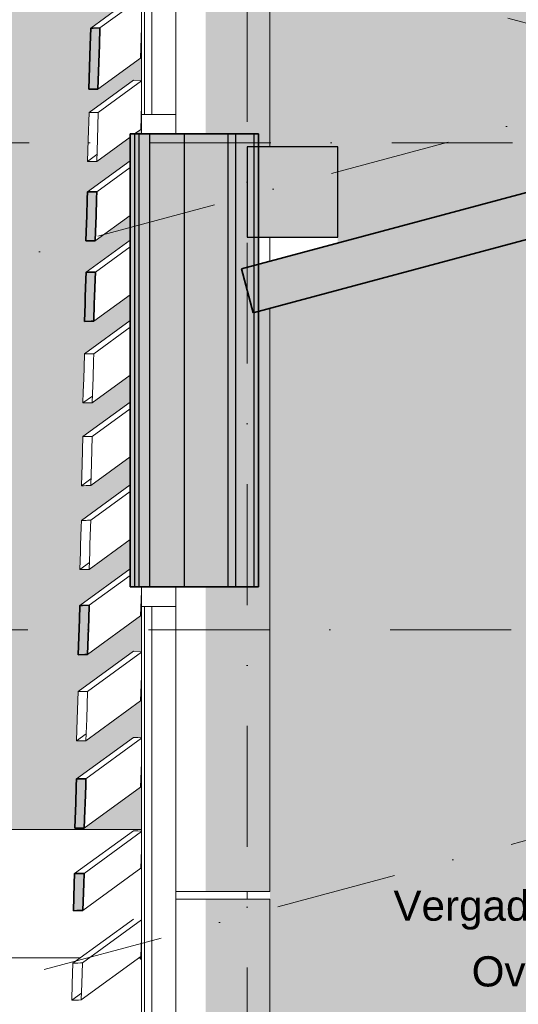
# Model space of a CAD drawing. Header units: millimetres. Extents: x -2530 to 151695, y -8763 to 71774.
# Tile 52 of 217: x 31538 to 33189, y 25847 to 29108. Entities that reach past the tile are written whole.
import ezdxf

# ---------------------------------------------------------------- set-up
doc = ezdxf.new("R2010")
doc.units = ezdxf.units.MM
doc.linetypes.add('RR_Level', pattern=[800, 400, -200, 0, -200])
for name, color, linetype, lineweight in [('A-AREA-____-IDEN', 2, 'Continuous', 13), ('A-AREA-____-PATT', 32, 'Continuous', 9), ('A-FLOR-____-OTLN', 192, 'Continuous', 18), ('A-GLAZ-CURT-MCUT', 52, 'Continuous', 13), ('A-GLAZ-CURT-OTLN', 52, 'Continuous', 13), ('A-GLAZ-CWMG-MCUT', 51, 'Continuous', 13), ('A-GLAZ-CWMG-OTLN', 51, 'Continuous', 13), ('A-ROOF-____-PATT', 132, 'Continuous', 18), ('A-WALL-____-MCUT', 113, 'Continuous', 35), ('A-WALL-____-OTLN', 113, 'Continuous', 18), ('A-WALL-____-PATT', 111, 'Continuous', 35), ('S-COLS-____-MCUT', 52, 'Continuous', 25), ('S-COLS-____-OTLN', 52, 'Continuous', 18), ('S-GRID-____-OTLN', 1, 'Continuous', 9)]:
    doc.layers.add(name, color=color, linetype=linetype, lineweight=lineweight)
doc.styles.add('Arial_1', font='arial.ttf', dxfattribs={"height": 100})
doc.styles.add('Arial_B_1', font='txt', dxfattribs={"height": 100})

# ---------------------------------------------------------------- blocks, each defined once
blk = doc.blocks.new('System Panel - HR__-556139-plot_V1 Copy 1')
at = {"layer": 'A-GLAZ-CURT-MCUT', "color": 250, "lineweight": 9}
for p, q in [((685, -22.5), (-685, -22.5)), ((-685, -22.5), (-685, -47.5)), ((685, -47.5), (685, -22.5)), ((-685, -47.5), (685, -47.5))]:
    blk.add_line(p, q, dxfattribs=at)
blk = doc.blocks.new('Rectangular Mullion - 65 x 114mm-464261-plot_V1 Copy 1')
at = {"layer": 'A-GLAZ-CWMG-OTLN', "color": 250, "lineweight": 9}
for p, q in [((31941.5, 25794.1), (31941.5, 27164.1)), ((32055.5, 25794.1), (32055.5, 27164.1))]:
    blk.add_line(p, q, dxfattribs=at)
blk = doc.blocks.new('Rectangular Mullion - 65 x 114mm-464271-plot_V1 Copy 1')
at = {"layer": 'A-GLAZ-CWMG-MCUT', "color": 250, "lineweight": 9}
for p, q in [((0, 57), (-65, 57)), ((-65, 57), (-65, -57)), ((0, -57), (0, 57)), ((-65, -57), (0, -57))]:
    blk.add_line(p, q, dxfattribs=at)
blk = doc.blocks.new('Rectangular Mullion - 65 x 114mm-464267-plot_V1 Copy 1')
at = {"layer": 'A-GLAZ-CWMG-MCUT', "color": 250, "lineweight": 9}
for p, q in [((-65, 57), (0, 57)), ((-65, -57), (-65, 57)), ((0, 57), (0, -57)), ((0, -57), (-65, -57))]:
    blk.add_line(p, q, dxfattribs=at)
blk = doc.blocks.new('027_Gilde - ATC_FacadeModel_rvt-1-plot_V1 Copy 1')
at = {"layer": 'A-ROOF-____-PATT', "lineweight": 9}
h = blk.add_hatch(dxfattribs=at)
h.set_pattern_fill('FP_1', color=8, style=0, pattern_type=2)
h.set_pattern_definition([(0, (0, 0), (812.8, 203.2), [67.056, -542.544, 67.056, -542.544, -3251.2]), (0, (0, 0), (812.8, 203.2), [-1219.2, 67.056, -1152.144, 67.056, -542.544, -1422.4]), (0, (0, 0), (812.8, 203.2), [-3048, 67.056, -339.344, 67.056, -948.944]), (120, (304.8, 101.6), (-582.37636, 602.30545), [67.056, -542.544, 67.056, -542.544, -3251.2]), (120, (304.8, 101.6), (-582.37636, 602.30545), [-1219.2, 67.056, -1152.144, 67.056, -542.544, -1422.4]), (120, (304.8, 101.6), (-582.37636, 602.30545), [-3048, 67.056, -339.344, 67.056, -948.944]), (240, (406.4, 508), (-230.42364, -805.50545), [67.056, -542.544, 67.056, -542.544, -3251.2]), (240, (406.4, 508), (-230.42364, -805.50545), [-1219.2, 67.056, -1152.144, 67.056, -542.544, -1422.4]), (240, (406.4, 508), (-230.42364, -805.50545), [-3048, 67.056, -339.344, 67.056, -948.944])])
h.paths.add_polyline_path([(31820.7, 30107), (31919, 30175.7), (31941.5, 30175.4), (31941.5, 30229.1), (31938.7, 30229.1), (31938.2, 30213.9), (31820.7, 30128.3)])
h.paths.add_polyline_path([(31904, 33348.8), (31904, 33365.8), (31880.6, 33348.8)])
h.paths.add_polyline_path([(28810, 26426), (31941.5, 26426), (31939.4, 26583.9), (31938.8, 26566.2), (31752.3, 26430.3), (31721.2, 26429.9), (31727, 26593.4), (31915.3, 26730.6), (31941.5, 26730.6), (31939.9, 26882.9), (31938.8, 26851.6), (31755, 26719.6), (31726.6, 26719), (31732, 26882.3), (31915.2, 27015.8), (31941.5, 27015.8), (31939.8, 27164.1), (31938.8, 27133.3), (31760.1, 27005.1), (31732, 27004.6), (31737.5, 27167.8), (31904, 27289.2), (31904, 27385.8), (31766.8, 27286.8), (31737.3, 27286.4), (31742.9, 27449.5), (31904, 27566.9), (31904, 27659.8), (31770.9, 27564.6), (31742.5, 27566), (31748, 27727.2), (31904, 27840.8), (31904, 27930.1), (31775.8, 27838.6), (31747.6, 27838.3), (31752.9, 28000.9), (31904, 28111), (31904, 28196.6), (31781.1, 28108.8), (31752.7, 28108.6), (31758, 28271.1), (31902, 28376), (31904, 28377.4), (31904, 28459.6), (31786.1, 28375.4), (31757.7, 28375.2), (31763, 28537.5), (31904, 28640.3), (31904, 28719), (31791.1, 28638.3), (31762.6, 28638.2), (31767.9, 28800.4), (31915.4, 28907.4), (31941.5, 28907.4), (31939.6, 29024.1), (31938.2, 28980.1), (31795.7, 28877.6), (31766.8, 28877.6), (31773.4, 29080.1), (31915.4, 29183.5), (31941.5, 29183.5), (31940.6, 29308.1), (31938.2, 29232.9), (31802.2, 29133.8), (31771.6, 29133.9), (31778.7, 29336.6), (31915.4, 29436.1), (31941.5, 29436.1), (31940.8, 29561.1), (31938.2, 29482.5), (31805.5, 29386.9), (31776.4, 29387), (31782.9, 29589.2), (31915.3, 29685.6), (31941.5, 29685.6), (31940, 29783.1), (31938.2, 29729.2), (31810.2, 29637), (31781.1, 29637.1), (31787.6, 29839.1), (31915.3, 29932.2), (31941.5, 29932.2), (31940.1, 30030.1), (31938.2, 29973), (31816.2, 29884.1), (31785.7, 29884.3), (31792.2, 30086.2), (31820.7, 30107), (31819.5, 30128.3), (31790.3, 30128.6), (31796.8, 30330.3), (31904, 30408.4), (31904, 30427), (31823.7, 30369.6), (31794.8, 30369.9), (31801.3, 30571.5), (31904, 30646.3), (31904, 30667.6), (31828.5, 30613.5), (31799.4, 30613.9), (31805.9, 30815.3), (31904, 30886.8), (31904, 30912.9), (31833, 30862.2), (31804.1, 30864.2), (31810.5, 31063.9), (31904, 31132), (31904, 31158.2), (31837.3, 31110.9), (31808.7, 31111.3), (31815.2, 31312.5), (31904, 31377.2), (31904, 31403.5), (31842.2, 31359.5), (31813.4, 31361.7), (31819.8, 31561.1), (31904, 31622.4), (31904, 31648.8), (31846.5, 31608.2), (31818, 31610.3), (31824.5, 31809.7), (31904, 31867.7), (31904, 31894.1), (31851.1, 31856.9), (31822.6, 31859), (31829.6, 32058.7), (31904, 32112.9), (31904, 32139.4), (31857.4, 32105.5), (31827.3, 32107.6), (31833.7, 32306.9), (31904, 32358.1), (31904, 32384.7), (31860.7, 32354.2), (31831.9, 32354.8), (31838.4, 32555.5), (31904, 32603.5), (31904, 32630), (31865.3, 32602.8), (31836.6, 32605), (31843, 32804.1), (31904, 32850.7), (31904, 32875.3), (31869.9, 32851.5), (31841.2, 32852.2), (31847.7, 33052.7), (31904, 33093.7), (31904, 33120.6), (31874.6, 33100.1), (31845.9, 33102.5), (31852.3, 33301.3), (31904, 33339), (31904, 33348.8), (31850.4, 33349.6), (31856.9, 33549.9), (31904, 33584.2), (31904, 33611.1), (31883.4, 33597.5), (31855.1, 33598.3), (31861.6, 33798.5), (31904, 33829.4), (31904, 33856.4), (31886.6, 33846.1), (31859.7, 33846.9), (31866.2, 34047.1), (31904, 34074.6), (31904, 34101.7), (31894.4, 34094.7), (31864.3, 34095.6), (31870.8, 34295.7), (31904, 34319.9), (31903.7, 34346.7), (31899, 34343.3), (31869, 34344.2), (31875.4, 34544.3), (31904, 34565.1), (31903.6, 34592), (31873.6, 34592.9), (31880.1, 34792.9), (31904, 34810.3), (31904, 34840.7), (31878.2, 34841.5), (31884.7, 35041.5), (31904, 35055.6), (31904, 35089.5), (31882.9, 35090.2), (31889.3, 35290.1), (31904, 35300.8), (31904, 35338.3), (31887.5, 35338.8), (31894, 35538.7), (31904, 35546.1), (31904, 35587), (31892.1, 35587.4), (31898.6, 35787.4), (31904, 35791.3), (31904, 35835.8), (31896.7, 35836), (31902.8, 36084.6), (31901.3, 36084.7), (31904, 36230.5), (31906, 36396.4), (31908, 36396.4), (31914.7, 36534.9), (31941.5, 36534.9), (31941.5, 36556.6), (68703.5, 46406.9), (67790.9, 46651.5), (55298.2, 68425), (28741.5, 68425), (28741.5, 26426)])
h.paths.add_polyline_path([(31760.3, 28456.5), (31760.3, 28456.5), (31760.3, 28485.9)])
h.paths.add_polyline_path([(31934, 28729.1), (31941.5, 28729.1), (31940.5, 28794.1), (31938.9, 28744.4), (31919, 28729.1)])
h.paths.add_polyline_path([(31940.6, 36396.4), (31941.5, 36396.4), (31940.3, 36396.4)])
h.paths.add_polyline_path([(33146.8, 41324.8), (33009.7, 41332.9), (32873.8, 41353.5), (32731.2, 41389.7), (32610.6, 41431.5), (32485.5, 41488.2), (32366.1, 41556.1), (32253.3, 41634.7), (32148.3, 41723.2), (32051.8, 41821), (31964.6, 41927.2), (31887.5, 42041), (31821.2, 42161.3), (31766.1, 42287.1), (31722.8, 42417.5), (31691.6, 42551.3), (31672.8, 42687.4), (31666.5, 42824.7), (31666.5, 62696.2), (31672.2, 62827), (31689.3, 62956.7), (31717.6, 63084.5), (31756.9, 63209.3), (31807, 63330.2), (31867.4, 63446.2), (31937.8, 63556.6), (32017.4, 63660.4), (32105.8, 63756.9), (32213.2, 63853.7), (32306.1, 63925), (32416.5, 63995.3), (32532.6, 64055.7), (32653.5, 64105.8), (32778.3, 64145.1), (32906, 64173.4), (33035.7, 64190.5), (33166.5, 64196.2), (52045.1, 64196.2), (52175.8, 64190.5), (52305.6, 64173.4), (52433.3, 64145.1), (52558.1, 64105.8), (52679, 64055.7), (52795.1, 63995.3), (52905.4, 63925), (53009.2, 63845.3), (53105.7, 63757), (53194.1, 63660.5), (53273.8, 63556.7), (53344.1, 63446.3), (60751.9, 50618.2), (60815, 50496.2), (60866.8, 50368.9), (60906.7, 50237.4), (60934.4, 50102.9), (60949.7, 49966.3), (60952.4, 49828.9), (60942.5, 49691.9), (60920.1, 49556.3), (60885.4, 49423.4), (60838.7, 49294.1), (60780.4, 49169.7), (60710.9, 49051.2), (60630.9, 48939.5), (60535.5, 48830.3), (60441.9, 48740.4), (60334.6, 48654.6), (60219.8, 48579), (60098.7, 48514.2), (59972.1, 48460.8), (59841.1, 48419.2), (33554.7, 41375.8), (33420.5, 41346.4), (33284.2, 41329.3)])
at = {"layer": 'A-WALL-____-MCUT', "lineweight": 5}
h = blk.add_hatch(color=67, dxfattribs=at)
h.paths.add_polyline_path([(34756.3, 16920.8), (34812.6, 16920.8), (34812.6, 16946), (34692.6, 16945.3), (34692.6, 16920.8), (34756.3, 16920.8)])
h.paths.add_polyline_path([(34386.8, 16920.8), (34450, 16920.8), (34450, 16946), (34330, 16945.3), (34330, 16920.8), (34343.1, 16920.8)])
h.paths.add_polyline_path([(34048.7, 16920.8), (34104.9, 16920.8), (34104.9, 16946), (33984.9, 16945.3), (33984.9, 16920.8), (34048.7, 16920.8)])
h.paths.add_polyline_path([(33399, 16920.8), (33477.9, 16920.8), (33477.9, 16946), (33443.8, 16945.4), (33443.8, 16936.5), (33378.8, 16936.8), (33377.2, 16946), (33317.9, 16945.4), (33317.9, 16920.8)])
h.paths.add_polyline_path([(33112.7, 16920.8), (33175.3, 16920.8), (33175.3, 16946), (33015.3, 16945.4), (33015.3, 16920.8), (33100.3, 16920.8)])
h.paths.add_polyline_path([(32537.1, 16920.9), (32635.8, 16920.9), (32635.8, 16946), (32506.3, 16945.5), (32506.3, 16936.5), (32441.3, 16936.8), (32441.3, 16944), (32435.8, 16944), (32435.8, 16920.9), (32493, 16920.9)])
h.paths.add_polyline_path([(32366.5, 16920.9), (32381.9, 16921.8), (32381.9, 16944), (32181.9, 16942.9), (32181.9, 16920.9), (32288.1, 16920.9)])
h.paths.add_polyline_path([(31961.8, 16920.9), (32149.3, 16921.8), (32149.3, 16944), (32132.5, 16944), (32132.5, 16936.5), (32067.5, 16937.1), (32067.5, 16950.9), (31949.3, 16949.9), (31949.3, 16935.9), (31949.3, 16934.9), (31949.3, 16920.9), (31969.1, 16921.4)])
h.paths.add_polyline_path([(31875.8, 16925.3), (31905.8, 16925.4), (31904, 17125.6), (31875.8, 17125.6), (31875.8, 16925.3)])
h.paths.add_polyline_path([(31804.1, 17101), (31834.5, 17101.7), (31834.5, 17282), (31834.5, 17282), (31834.5, 17304.1), (31804.1, 17303.3), (31804.1, 17101)])
h.paths.add_polyline_path([(31732, 17275.2), (31763.1, 17277.2), (31763.1, 17483.5), (31732, 17481.4), (31732, 17275.2)])
h.paths.add_polyline_path([(31821.4, 17281.1), (31821.4, 17281.1), (31827.5, 17281.5)])
h.paths.add_polyline_path([(31662.1, 17465.4), (31694.2, 17469.1), (31694.2, 17678.9), (31662.1, 17675.3), (31662.1, 17468.1)])
h.paths.add_polyline_path([(31605.4, 17684.6), (31638.5, 17689.3), (31638.5, 17900.7), (31605.4, 17895.9), (31605.4, 17688)])
h.paths.add_polyline_path([(31568.4, 18172.9), (31602.2, 18180), (31602.2, 18389.2), (31568.4, 18383.9), (31568.4, 18174.8)])
h.paths.add_polyline_path([(31573.1, 18421.7), (31606.8, 18426.9), (31606.8, 18637.7), (31573.1, 18632.6), (31573.1, 18423.6)])
h.paths.add_polyline_path([(31574.3, 18666.2), (31608, 18670.7), (31612.6, 18881.6), (31581.2, 18877.7), (31574.4, 18670.3)])
h.paths.add_polyline_path([(31598.7, 19939.3), (31631.9, 19942.7), (31636.6, 20110.8), (31604.1, 20107.5), (31598.7, 19939.3)])
h.paths.add_polyline_path([(31603.7, 20202.5), (31636.8, 20205.8), (31641.4, 20373.7), (31609.1, 20370.5), (31604.1, 20216.9)])
h.paths.add_polyline_path([(31619.1, 21019.9), (31651.9, 21022.8), (31656.5, 21190.1), (31624.6, 21187.2), (31619.3, 21025.5)])
h.paths.add_polyline_path([(31636.1, 21900.1), (31668.5, 21902.6), (31671.5, 22027.5), (31640.1, 22025), (31636.1, 21902.6)])
h.paths.add_polyline_path([(31664.5, 23408.6), (31696.6, 23410.5), (31699.5, 23534.5), (31668.6, 23532.7), (31664.6, 23408.9)])
h.paths.add_polyline_path([(31676.2, 24026.7), (31708, 24028.3), (31710.9, 24152.1), (31680.2, 24150.5), (31676.2, 24026.7)])
h.paths.add_polyline_path([(31687.8, 24644.9), (31719.5, 24646.3), (31721.5, 24769.7), (31691.8, 24768.3), (31687.8, 24644.9)])
h.paths.add_polyline_path([(31705.1, 25560.4), (31736.5, 25562.8), (31739.4, 25684.4), (31709.1, 25683.4), (31705.1, 25560.4)])
h.paths.add_polyline_path([(31716.3, 26156.9), (31747.6, 26157.8), (31750.4, 26280.5), (31720.3, 26279.6), (31716.3, 26157.2)])
h.paths.add_polyline_path([(31721.2, 26429.6), (31752.3, 26430.3), (31756.9, 26593.7), (31726.4, 26593), (31721.2, 26430.3)])
h.paths.add_polyline_path([(31732, 27004.6), (31763, 27005.2), (31766.8, 27168.2), (31737.2, 27167.6), (31732, 27004.6)])
h.paths.add_polyline_path([(31752.7, 28108.6), (31783.5, 28108.9), (31788, 28271.2), (31757.9, 28271), (31752.9, 28114.5)])
h.paths.add_polyline_path([(31757.7, 28375.2), (31788.5, 28375.4), (31793, 28537.6), (31762.9, 28537.4), (31757.7, 28375.2)])
h.paths.add_polyline_path([(31766.8, 28877.6), (31797.5, 28877.6), (31802.3, 29080.1), (31773.4, 29080), (31766.8, 28877.6)])
h.paths.add_polyline_path([(31802.3, 29133.8), (31807, 29336.1), (31778.1, 29334), (31773.4, 29133.9), (31802.3, 29133.8)])
h.paths.add_polyline_path([(31807, 29386.9), (31808.7, 29439.6), (31811.6, 29589.1), (31782.9, 29589.1), (31778.2, 29387), (31805.5, 29386.9)])
h.paths.add_polyline_path([(31811.6, 29637), (31813.5, 29695.7), (31816.2, 29839), (31787.6, 29839.1), (31782.9, 29637.1), (31811.5, 29637)])
h.paths.add_polyline_path([(31852.8, 31856.8), (31857.5, 32057.7), (31829.1, 32058.1), (31824.5, 31857.4), (31852.8, 31856.8)])
h.paths.add_polyline_path([(31857.5, 32105.5), (31862.1, 32306.3), (31833.7, 32306.6), (31829.1, 32106.1), (31853.3, 32105.6)])
h.paths.add_polyline_path([(31871.3, 32851.5), (31871.3, 32852.2), (31875.9, 33052), (31847.6, 33052.3), (31843, 32852.2), (31869.9, 32851.5)])
h.paths.add_polyline_path([(31875.9, 33100.1), (31880.5, 33300.6), (31852.3, 33301.1), (31847.7, 33100.8), (31875.9, 33100.1)])
h.paths.add_polyline_path([(31885.2, 33597.4), (31889.9, 33797.7), (31861.5, 33798), (31856.5, 33598.2), (31885.1, 33597.4)])
h.paths.add_polyline_path([(31889.7, 33846), (31889.8, 33846.9), (31895.4, 34046.3), (31866.2, 34046.7), (31861.6, 33846.8), (31887.1, 33846.1)])
h.paths.add_polyline_path([(31894.4, 34094.7), (31894.4, 34095.6), (31899, 34294.9), (31870.8, 34295.5), (31866.2, 34095.5), (31886.1, 34094.9)])
h.paths.add_polyline_path([(31899, 34343.3), (31899, 34344.2), (31903.7, 34543.5), (31875.4, 34543.9), (31869, 34344.2), (31894.9, 34343.4)])
h.paths.add_polyline_path([(31903.6, 34592), (31904, 34666.3), (31904, 34792.2), (31880.1, 34792.7), (31873.6, 34592.9), (31899.6, 34592.1)])
h.paths.add_polyline_path([(31904, 35338.3), (31904, 35538.4), (31893.9, 35538.2), (31888.9, 35338.7), (31900.9, 35338.4)])
h.paths.add_polyline_path([(31904, 35587), (31904, 35787.2), (31898.6, 35786.9), (31892.1, 35587.4), (31895, 35587.3)])
h.paths.add_polyline_path([(31904, 36084.6), (31902, 36106), (31902.8, 36084.6)])
h.paths.add_polyline_path([(31919.5, 36396.4), (31938, 36396.4), (31940.6, 36532.3), (31912.4, 36532.9), (31910.3, 36396.4), (31919, 36396.4)])
at = {"layer": 'A-WALL-____-OTLN'}
blk.add_hatch(color=47, dxfattribs=at).paths.add_polyline_path([(31915.1, 27229.1), (31919, 27229.1), (31918, 28729.1), (31904, 28729.1), (31904, 27229.1), (31912.9, 27229.1)])
at = {"layer": 'A-WALL-____-OTLN', "lineweight": 5}
blk.add_hatch(color=67, dxfattribs=at).paths.add_polyline_path([(31969, 27229.1), (31969, 28729.1), (31934, 28729.1), (31934, 27229.1), (31944.1, 27229.1)])
at = {"layer": 'A-WALL-____-PATT', "lineweight": 5}
for points in [[(31919, 27229.1), (31934, 27229.1), (31934, 28729.1), (31919, 28729.1), (31919, 27255.9)], [(31991.5, 27229.1), (32084, 27229.1), (32084, 28729.1), (31969, 28729.1), (31969, 27229.1)], [(32218.6, 27229.1), (32229, 27229.1), (32229, 28729.1), (32084, 28729.1), (32084, 27229.1)], [(32229, 27229.1), (32254, 27229.1), (32254, 28729.1), (32229, 28729.1), (32229, 28115.5)], [(32291.5, 27229.1), (32314, 27229.1), (32314, 28138.1), (32310.9, 28137.3), (32272.1, 28282.2), (32314, 28293.4), (32314, 28729.1), (32254, 28729.1), (32254, 27229.1)]]:
    blk.add_hatch(color=67, dxfattribs=at).paths.add_polyline_path(points)
h = blk.add_hatch(color=67, dxfattribs=at)
h.paths.add_polyline_path([(32314, 27229.1), (32329, 27229.1), (32329, 28142.1), (32314, 28137.3), (32314, 28115.5)])
h.paths.add_polyline_path([(32314, 28293.4), (32329, 28297.4), (32329, 28386.8), (32314, 28386.8)])
h.paths.add_polyline_path([(32329, 28686.8), (32329, 28729.1), (32314, 28729.1), (32314, 28686.8)])
at = {"layer": 'A-FLOR-____-OTLN', "color": 210}
for p, q in [((29011, 26001), (31739.2, 26001)), ((31933.3, 26000.8), (31934.2, 26000.6)), ((31933.3, 26000.8), (31934.2, 26000.6)), ((31934.2, 26000.6), (31935.2, 26000.3)), ((31934.2, 26000.6), (31935.2, 26000.3)), ((31935.2, 26000.3), (31936.1, 25999.9)), ((31936.1, 25999.9), (31935.2, 26000.3)), ((31936.1, 25999.9), (31937, 25999.4)), ((31936.1, 25999.9), (31937, 25999.4)), ((31937.8, 25998.8), (31937, 25999.4)), ((31937.8, 25998.8), (31937, 25999.4)), ((31938.6, 25998.1), (31937.8, 25998.8)), ((31938.6, 25998.1), (31937.8, 25998.8)), ((31938.6, 25998.1), (31939.2, 25997.3)), ((31938.6, 25998.1), (31939.2, 25997.3)), ((31939.9, 25996.5), (31939.2, 25997.3)), ((31939.2, 25997.3), (31939.9, 25996.5)), ((31940.4, 25995.6), (31939.9, 25996.5)), ((31940.4, 25995.6), (31939.9, 25996.5)), ((31940.8, 25994.7), (31940.4, 25995.6)), ((31940.8, 25994.7), (31940.4, 25995.6)), ((31940.8, 25994.7), (31941.1, 25993.8)), ((31940.8, 25994.7), (31941.1, 25993.8)), ((31941.1, 25993.8), (31941.3, 25992.8)), ((31941.1, 25993.8), (31941.3, 25992.8)), ((31941.3, 25992.8), (31941.4, 25991.9)), ((31941.3, 25992.8), (31941.4, 25991.9)), ((31941.4, 25991.9), (31941.5, 25991))]:
    blk.add_line(p, q, dxfattribs=at)
at = {"layer": 'A-WALL-____-MCUT', "color": 130}
for p, q in [((31771.6, 29023.5), (31773.4, 29080)), ((31773.4, 29080), (31781.9, 29080)), ((31781.9, 29080), (31804.1, 29080.1)), ((31804.1, 29080.1), (31802.3, 29024.1)), ((31766.8, 28877.6), (31771.6, 29023.5)), ((31802.3, 29024.1), (31797.5, 28877.6)), ((31789, 28877.6), (31766.8, 28877.6)), ((31797.5, 28877.6), (31789, 28877.6)), ((31904, 28729.1), (31904, 27229.1)), ((32329, 28729.1), (31904, 28729.1)), ((32329, 27229.1), (32329, 28729.1)), ((31762.2, 28514.8), (31762.9, 28537.5)), ((31762.9, 28537.5), (31771.5, 28537.5)), ((31771.5, 28537.5), (31793.7, 28537.6)), ((31793.7, 28537.6), (31793, 28515.2)), ((31760.3, 28456.4), (31762.2, 28514.8)), ((31793, 28515.2), (31791.1, 28456.5)), ((31759.6, 28433.7), (31760.3, 28456.4)), ((31790.4, 28434.1), (31788.5, 28375.4)), ((31791.1, 28456.5), (31790.4, 28434.1)), ((31757.7, 28375.2), (31759.6, 28433.7)), ((31768.8, 28375.3), (31757.7, 28375.2)), ((31773.1, 28375.3), (31768.8, 28375.3)), ((31784.2, 28375.4), (31773.1, 28375.3)), ((31788.5, 28375.4), (31784.2, 28375.4)), ((31757.2, 28248.3), (31757.9, 28271)), ((31757.9, 28271), (31766.5, 28271.1)), ((31766.5, 28271.1), (31788.8, 28271.3)), ((31788.8, 28271.3), (31788, 28248.8)), ((31755.3, 28189.8), (31757.2, 28248.3)), ((31788, 28248.8), (31786.1, 28190.1)), ((31754.6, 28167.1), (31755.3, 28189.8)), ((31786.1, 28190.1), (31785.4, 28167.6)), ((31752.7, 28108.6), (31754.6, 28167.1)), ((31785.4, 28167.6), (31783.5, 28108.9)), ((31775, 28108.8), (31752.7, 28108.6)), ((31783.5, 28108.9), (31775, 28108.8)), ((31904, 27229.1), (32329, 27229.1)), ((31735.8, 27122), (31737.2, 27167.7)), ((31737.2, 27167.7), (31745.9, 27167.8)), ((31745.9, 27167.8), (31768.3, 27168.2)), ((31768.3, 27168.2), (31766.8, 27123.1)), ((31732, 27004.6), (31735.8, 27122)), ((31766.8, 27123.1), (31763, 27005.2)), ((31754.4, 27005), (31732, 27004.6)), ((31763, 27005.2), (31754.4, 27005)), ((31725.7, 26570.1), (31726.4, 26593)), ((31726.4, 26593), (31730.8, 26593.1)), ((31730.8, 26593.1), (31742, 26593.4)), ((31742, 26593.4), (31746.4, 26593.5)), ((31746.4, 26593.5), (31757.6, 26593.7)), ((31757.6, 26593.7), (31756.9, 26571.1)), ((31723.8, 26511.3), (31725.7, 26570.1)), ((31756.9, 26571.1), (31755, 26512)), ((31723.1, 26488.4), (31723.8, 26511.3)), ((31755, 26512), (31754.3, 26489.4)), ((31721.2, 26429.6), (31723.1, 26488.4)), ((31754.3, 26489.4), (31752.3, 26430.3)), ((31732.4, 26429.8), (31721.2, 26429.6)), ((31736.7, 26429.9), (31732.4, 26429.8)), ((31748, 26430.2), (31736.7, 26429.9)), ((31752.3, 26430.3), (31748, 26430.2)), ((31719.2, 26245.3), (31720.3, 26279.6)), ((31720.3, 26279.6), (31724.6, 26279.8)), ((31724.6, 26279.8), (31735.9, 26280.1)), ((31735.9, 26280.1), (31740.3, 26280.2)), ((31740.3, 26280.2), (31751.5, 26280.5)), ((31751.5, 26280.5), (31750.4, 26246.5)), ((31716.3, 26156.9), (31719.2, 26245.3)), ((31750.4, 26246.5), (31747.6, 26157.8)), ((31727.6, 26157.2), (31716.3, 26156.9)), ((31731.9, 26157.4), (31727.6, 26157.2)), ((31743.2, 26157.7), (31731.9, 26157.4)), ((31747.6, 26157.8), (31743.2, 26157.7))]:
    blk.add_line(p, q, dxfattribs=at)
at = {"layer": 'A-WALL-____-MCUT', "color": 170, "lineweight": 25}
for p, q in [((31919, 27229.1), (31919, 28729.1)), ((31934, 27229.1), (31934, 28729.1)), ((31969, 27229.1), (31969, 28729.1)), ((32084, 27229.1), (32084, 28729.1)), ((32229, 27229.1), (32229, 28729.1)), ((32254, 27229.1), (32254, 28729.1)), ((32314, 27229.1), (32314, 28729.1))]:
    blk.add_line(p, q, dxfattribs=at)
at = {"layer": 'A-WALL-____-OTLN', "color": 210}
for p, q in [((32366.5, 32136.8), (32366.5, 28686.8)), ((31915.4, 29183.5), (31773.4, 29080)), ((31804.1, 29080.1), (31941.5, 29180.2)), ((31773.4, 29080), (31771.6, 29023.5)), ((31781.9, 29080), (31773.4, 29080)), ((31804.1, 29080.1), (31781.9, 29080)), ((31804.1, 29080.1), (31802.3, 29024.1)), ((31941.5, 29081.3), (31938.2, 28980.1)), ((31771.6, 29023.5), (31766.8, 28877.6)), ((31797.5, 28877.6), (31802.3, 29024.1)), ((31797.5, 28877.6), (31938.2, 28980.1)), ((31914.8, 28907.4), (31767.9, 28800.4)), ((31914.8, 28907.4), (31767.9, 28800.4)), ((31941.5, 28904.6), (31798.6, 28800.4)), ((31941.5, 28904.6), (31798.6, 28800.4)), ((31941.5, 28906.6), (31914.8, 28907.4)), ((31766.8, 28877.6), (31789, 28877.6)), ((31797.5, 28877.6), (31789, 28877.6)), ((31941.5, 28825.3), (31938.9, 28744.4)), ((31764.9, 28709.8), (31767.9, 28800.4)), ((31776.4, 28800.4), (31767.9, 28800.4)), ((31798.6, 28800.4), (31776.4, 28800.4)), ((31795.7, 28710.8), (31798.6, 28800.4)), ((31918, 28729.1), (31938.9, 28744.4)), ((31764.9, 28709.8), (31762.6, 28638.2)), ((31793.4, 28638.3), (31904, 28719)), ((31793.4, 28638.3), (31795.7, 28710.8)), ((31794.1, 28661.2), (31762.6, 28638.2)), ((31762.6, 28638.2), (31776.3, 28638.3)), ((31904, 28640.3), (31762.9, 28537.5)), ((31793.4, 28638.3), (31776.3, 28638.3)), ((31793.7, 28537.6), (31904, 28618)), ((31762.9, 28537.5), (31762.2, 28514.8)), ((31771.5, 28537.5), (31762.9, 28537.5)), ((31793.7, 28537.6), (31771.5, 28537.5)), ((31793.7, 28537.6), (31793, 28515.2)), ((31762.2, 28514.8), (31760.3, 28456.4)), ((31791.1, 28456.5), (31793, 28515.2)), ((31760.3, 28456.4), (31759.6, 28433.7)), ((31788.5, 28375.4), (31904, 28459.6)), ((31788.5, 28375.4), (31790.4, 28434.1)), ((31791.1, 28456.5), (31790.4, 28434.1)), ((31759.6, 28433.7), (31757.7, 28375.2)), ((31757.7, 28375.2), (31768.8, 28375.3)), ((31904, 28377.4), (31757.9, 28271)), ((31768.8, 28375.3), (31773.1, 28375.3)), ((31773.1, 28375.3), (31784.2, 28375.4)), ((31788.5, 28375.4), (31784.2, 28375.4)), ((32366.5, 28386.8), (32366.5, 28307.5)), ((31788.8, 28271.3), (31904, 28355.2)), ((31757.9, 28271), (31757.2, 28248.3)), ((31766.5, 28271.1), (31757.9, 28271)), ((31788.8, 28271.3), (31766.5, 28271.1)), ((31788.8, 28271.3), (31788, 28248.8)), ((31757.2, 28248.3), (31755.3, 28189.8)), ((31786.1, 28190.1), (31788, 28248.8)), ((31755.3, 28189.8), (31754.6, 28167.1)), ((31783.5, 28108.8), (31904, 28196.6)), ((31786.1, 28190.1), (31785.4, 28167.6)), ((31754.6, 28167.1), (31752.7, 28108.6)), ((31783.5, 28108.8), (31785.4, 28167.6)), ((32366.5, 28152.2), (32366.5, 26220)), ((31752.7, 28108.6), (31775, 28108.8)), ((31904, 28111), (31752.9, 28000.9)), ((31904, 28111), (31752.9, 28000.9)), ((31783.5, 28108.8), (31775, 28108.8)), ((31783.8, 28001.2), (31904, 28088.8)), ((31751.4, 27955.4), (31752.9, 28000.9)), ((31761.5, 28001), (31752.9, 28000.9)), ((31783.8, 28001.2), (31761.5, 28001)), ((31781.1, 27919.9), (31783, 27978.7)), ((31783.8, 28001.2), (31783, 27978.7)), ((31750.2, 27919.6), (31751.4, 27955.4)), ((31748.8, 27874.1), (31750.2, 27919.6)), ((31778.5, 27838.6), (31904, 27930.1)), ((31781.1, 27919.9), (31780.4, 27897.4)), ((31778.5, 27838.6), (31780.4, 27897.4)), ((31748.8, 27874.1), (31747.6, 27838.3)), ((31779.2, 27861.3), (31747.6, 27838.3)), ((31779.2, 27861.3), (31747.6, 27838.3)), ((31747.6, 27838.3), (31769.9, 27838.5)), ((31904, 27840.8), (31747.7, 27727)), ((31904, 27840.8), (31747.7, 27727)), ((31778.5, 27838.6), (31769.9, 27838.5)), ((31904, 27818.7), (31778.7, 27727.4)), ((31904, 27818.7), (31778.7, 27727.4)), ((31744.8, 27636), (31747.7, 27727)), ((31752.1, 27727), (31747.7, 27727)), ((31763.2, 27727.2), (31752.1, 27727)), ((31763.2, 27727.2), (31767.5, 27727.2)), ((31778.7, 27727.4), (31767.5, 27727.2)), ((31775.8, 27637.4), (31778.7, 27727.4)), ((31773.4, 27564.7), (31904, 27659.8)), ((31744.8, 27636), (31742.5, 27564.3)), ((31773.4, 27564.7), (31775.8, 27637.4)), ((31774.1, 27587.3), (31742.5, 27564.3)), ((31904, 27566.9), (31742.5, 27449.3)), ((31742.5, 27564.3), (31749.3, 27564.3)), ((31757.9, 27564.5), (31749.3, 27564.3)), ((31757.9, 27564.5), (31764.8, 27564.5)), ((31773.4, 27564.7), (31764.8, 27564.5)), ((31773.5, 27449.7), (31904, 27544.8)), ((31741.8, 27426.5), (31739.9, 27367.8)), ((31742.5, 27449.3), (31741.8, 27426.5)), ((31746.9, 27449.3), (31742.5, 27449.3)), ((31758, 27449.5), (31746.9, 27449.3)), ((31758, 27449.5), (31762.3, 27449.6)), ((31773.5, 27449.7), (31762.3, 27449.6)), ((31770.9, 27368.3), (31772.8, 27427.2)), ((31773.5, 27449.7), (31772.8, 27427.2)), ((31739.9, 27367.8), (31739.2, 27345)), ((31768.3, 27286.9), (31904, 27385.8)), ((31904, 27385.8), (31768.3, 27286.9)), ((31770.9, 27368.3), (31770.2, 27345.8)), ((31739.2, 27345), (31737.3, 27286.4)), ((31768.3, 27286.9), (31770.2, 27345.8)), ((31769, 27309.5), (31737.3, 27286.4)), ((31769, 27309.5), (31737.3, 27286.4)), ((31904, 27289.2), (31737.2, 27167.7)), ((31737.3, 27286.4), (31744.1, 27286.5)), ((31752.8, 27286.6), (31744.1, 27286.5)), ((31752.8, 27286.6), (31759.6, 27286.7)), ((31759.6, 27286.7), (31768.3, 27286.9)), ((31768.3, 27168.2), (31904, 27267.1)), ((31941.5, 27214.8), (31938.8, 27133.3)), ((31938.8, 27133.3), (31941.5, 27214.7)), ((31737.2, 27167.7), (31735.8, 27122)), ((31745.9, 27167.8), (31737.2, 27167.7)), ((31768.3, 27168.2), (31745.9, 27167.8)), ((31768.3, 27168.2), (31766.8, 27123.1)), ((31763, 27005.2), (31938.8, 27133.3)), ((31735.8, 27122), (31732, 27004.6)), ((31763, 27005.2), (31766.8, 27123.1)), ((31915.2, 27015.8), (31731.9, 26882.2)), ((31915.2, 27015.8), (31731.9, 26882.2)), ((31732, 27004.6), (31754.4, 27005)), ((31763, 27005.2), (31754.4, 27005)), ((31941.5, 27012.9), (31763, 26882.9)), ((31941.5, 27012.9), (31763, 26882.9)), ((31941.5, 27014.9), (31915.2, 27015.8)), ((31941.5, 26933.2), (31938.8, 26851.6)), ((31728.9, 26790.8), (31731.9, 26882.2)), ((31740.6, 26882.4), (31731.9, 26882.2)), ((31763, 26882.9), (31740.6, 26882.4)), ((31760.1, 26792.6), (31763, 26882.9)), ((31757.7, 26719.6), (31938.8, 26851.6)), ((31728.9, 26790.8), (31726.6, 26719)), ((31757.7, 26719.6), (31760.1, 26792.6)), ((31758.4, 26742.2), (31726.6, 26719)), ((31915.3, 26730.6), (31726.4, 26593)), ((31726.6, 26719), (31740.4, 26719.3)), ((31757.7, 26719.6), (31740.4, 26719.3)), ((31757.6, 26593.7), (31941.5, 26727.7)), ((31915.3, 26730.6), (31929.7, 26730.1)), ((31929.7, 26730.1), (31941.5, 26729.7)), ((31941.5, 26647.8), (31938.8, 26566.2)), ((31941.5, 26647.8), (31938.8, 26566.2)), ((31726.4, 26593), (31725.7, 26570.1)), ((31730.8, 26593.1), (31726.4, 26593)), ((31742, 26593.4), (31730.8, 26593.1)), ((31742, 26593.4), (31746.4, 26593.5)), ((31757.6, 26593.7), (31746.4, 26593.5)), ((31757.6, 26593.7), (31756.9, 26571.1)), ((31725.7, 26570.1), (31723.8, 26511.3)), ((31752.3, 26430.3), (31938.8, 26566.2)), ((31755, 26512), (31756.9, 26571.1)), ((31723.8, 26511.3), (31723.1, 26488.4)), ((31755, 26512), (31754.3, 26489.4)), ((31723.1, 26488.4), (31721.2, 26429.6)), ((31752.3, 26430.3), (31754.3, 26489.4)), ((28741.5, 26426), (31941.5, 26426)), ((31914.7, 26421.3), (31720.3, 26279.6)), ((31721.2, 26429.6), (31732.4, 26429.8)), ((31732.4, 26429.8), (31736.7, 26429.9)), ((31736.7, 26429.9), (31748, 26430.2)), ((31752.3, 26430.3), (31748, 26430.2)), ((31751.5, 26280.5), (31941.5, 26418.9)), ((31914.7, 26421.3), (31929.1, 26420.8)), ((31929.1, 26420.8), (31941.5, 26420.4)), ((31941.5, 26358.9), (31939.5, 26297.7)), ((31747.6, 26157.8), (31939.5, 26297.7)), ((31720.3, 26279.6), (31719.2, 26245.3)), ((31724.6, 26279.8), (31720.3, 26279.6)), ((31735.9, 26280.1), (31724.6, 26279.8)), ((31735.9, 26280.1), (31740.3, 26280.2)), ((31751.5, 26280.5), (31740.3, 26280.2)), ((31751.5, 26280.5), (31750.4, 26246.5)), ((31719.2, 26245.3), (31716.3, 26156.9)), ((31747.6, 26157.8), (31750.4, 26246.5)), ((32055.5, 26220), (32366.5, 26220)), ((32055.5, 26194.6), (32366.5, 26194.6)), ((32366.5, 26194.6), (32366.5, 24936.8)), ((31716.3, 26156.9), (31727.6, 26157.2)), ((31727.6, 26157.2), (31731.9, 26157.4)), ((31731.9, 26157.4), (31743.2, 26157.7)), ((31747.6, 26157.8), (31743.2, 26157.7)), ((31914.7, 26128.9), (31714.7, 25983.2)), ((31941.5, 26126.5), (31746, 25984.1)), ((31941.5, 26066.5), (31939.5, 26005.1)), ((31739.2, 26001), (29011, 26001)), ((31742.1, 25861.3), (31939.5, 26005.1)), ((31939.5, 26005.1), (31742.1, 25861.3)), ((31941.5, 26001), (31933.8, 26001)), ((31714.7, 25983.2), (31712.5, 25914.3)), ((31723.5, 25983.4), (31714.7, 25983.2)), ((31730.4, 25983.6), (31723.5, 25983.4)), ((31739.1, 25983.9), (31730.4, 25983.6)), ((31746, 25984.1), (31739.1, 25983.9)), ((31743.8, 25916.2), (31746, 25984.1)), ((31712.5, 25914.3), (31710.7, 25860.3)), ((31742.1, 25861.3), (31743.8, 25916.2)), ((31742.8, 25883.7), (31710.7, 25860.3)), ((31742.8, 25883.7), (31710.7, 25860.3)), ((31710.7, 25860.3), (31733.4, 25861)), ((31733.4, 25861), (31742.1, 25861.3))]:
    blk.add_line(p, q, dxfattribs=at)
at = {"layer": 'A-GLAZ-CURT-OTLN', "color": 210, "lineweight": 18, "rotation": 270.0000000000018}
for p in [(31998.5, 29479.1), (31998.5, 26479.1)]:
    blk.add_blockref('System Panel - HR__-556139-plot_V1 Copy 1', p, dxfattribs=at)
at = {"layer": 'A-GLAZ-CWMG-OTLN', "color": 210, "lineweight": 18}
for p in [(0, 3000), (0, 0)]:
    blk.add_blockref('Rectangular Mullion - 65 x 114mm-464261-plot_V1 Copy 1', p, dxfattribs=at)
at = {"layer": 'A-GLAZ-CWMG-OTLN', "color": 210, "lineweight": 18, "extrusion": (0, 0, -1), "rotation": 269.9999999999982}
blk.add_blockref('Rectangular Mullion - 65 x 114mm-464267-plot_V1 Copy 1', (-31998.5, 28729.1), dxfattribs=at)
at = {"layer": 'A-GLAZ-CWMG-OTLN', "color": 210, "lineweight": 18, "rotation": 90.00000000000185}
blk.add_blockref('Rectangular Mullion - 65 x 114mm-464271-plot_V1 Copy 1', (31998.5, 27229.1), dxfattribs=at)
blk = doc.blocks.new('NLRS_28_SC_LIB_kolom recht_generiek_ISR - kolom beton_ONTWERP-6193513-plot_V1 Copy 1')
at = {"layer": 'S-COLS-____-OTLN', "lineweight": 13}
blk.add_hatch(color=256, dxfattribs=at).paths.add_polyline_path([(150, -150), (150, 150), (-150, 150), (-150, -150)])
at = {"layer": 'S-COLS-____-MCUT'}
for p, q in [((150, 150), (-150, 150)), ((-150, 150), (-150, -150)), ((150, -150), (150, 150)), ((-150, -150), (150, -150))]:
    blk.add_line(p, q, dxfattribs=at)

msp = doc.modelspace()

# ---------------------------------------------------------------- hatches: boundary and pattern name
at = {"layer": 'A-AREA-____-PATT', "transparency": 33554509}
for points in [[(32591.4834, 28367.7667), (35761.3185, 29217.1214), (35758.7303, 29226.7807), (35700.7748, 29211.2515), (35687.8338, 29259.5478), (35733.7153, 29271.8417), (35709.3363, 29362.8254), (35663.4548, 29350.5315), (35650.5139, 29398.8278), (35708.4694, 29414.3569), (35440.8505, 30413.1242), (35382.895, 30397.5951), (35369.954, 30445.8914), (35415.8355, 30458.1853), (35229.0181, 31155.3971), (35183.1367, 31143.1032), (35170.1957, 31191.3995), (35216.0772, 31203.6934), (34970.1991, 32121.3229), (34982.2732, 32124.5582), (34969.3322, 32172.8545), (34896.8878, 32153.443), (34881.252, 32211.7966), (32591.4834, 32211.7966), (32591.4834, 32136.7966), (32328.9813, 32136.7966), (32328.9813, 30229.147), (32153.9834, 30229.147), (32153.9834, 28729.147), (32328.9813, 28729.147), (32328.9813, 28686.7966), (32591.4834, 28686.7966)], [(32291.4834, 23664.7966), (32291.4834, 23714.7966), (32366.4834, 23714.7966), (32366.4834, 23724.7966), (32416.4834, 23724.7966), (32416.4834, 23677.2966), (33366.4834, 23677.2966), (33366.4834, 23724.7966), (33416.4834, 23724.7966), (33416.4834, 23677.2966), (34366.4834, 23677.2966), (34366.4834, 23724.7966), (34416.4834, 23724.7966), (34416.4834, 23677.2966), (35366.4834, 23677.2966), (35366.4834, 23724.7966), (35416.4834, 23724.7966), (35416.4834, 23677.2966), (36366.4834, 23677.2966), (36366.4834, 23724.7966), (36416.4834, 23724.7966), (36416.4834, 23677.2966), (36645.3265, 23677.2966), (36645.3265, 29298.6992), (32328.9813, 28142.138), (32328.9813, 27229.147), (32153.9834, 27229.147), (32153.9834, 26220), (32366.4834, 26220), (32366.4834, 26194.6), (32153.9834, 26194.6), (32153.9834, 25729.147), (32328.9813, 25729.147), (32328.9813, 24936.7966), (32591.4834, 24936.7966), (32591.4834, 24636.7966), (32328.9813, 24636.7966), (32328.9813, 24229.147), (32153.9834, 24229.147), (32153.9834, 23664.7966), (32240.8476, 23664.7966)]]:
    msp.add_hatch(color=254, dxfattribs=at).paths.add_polyline_path(points)
at = {"layer": 'A-WALL-____-PATT', "lineweight": 18}
msp.add_hatch(color=47, dxfattribs=at).paths.add_polyline_path([(32310.8927, 28137.2912), (40412.4372, 30308.0935), (40373.6143, 30452.9824), (32272.0699, 28282.1801), (32291.4834, 28209.7277)])

# ---------------------------------------------------------------- linework, layer by layer
at = {"layer": 'A-FLOR-____-OTLN'}
msp.add_line((32291.4834, 26220), (32291.4834, 26194.6), dxfattribs=at)
at = {"layer": 'A-WALL-____-MCUT'}
for p, q in [((32310.8927, 28137.2912), (40412.4372, 30308.0935)), ((37379.2443, 29650.6433), (32272.0699, 28282.1801)), ((32272.0699, 28282.1801), (32310.8927, 28137.2912))]:
    msp.add_line(p, q, dxfattribs=at)
at = {"layer": 'S-GRID-____-OTLN', "linetype": 'RR_Level'}
for p, q in [((32291.4834, 70774.2271), (32291.4834, -6763.3674)), ((90146.5493, 44025.6431), (-68.3933, 19852.6221)), ((90741.8331, 41804.0137), (-68.3933, 17471.4868)), ((146374.834, -1224.6594), (790.4734, 37784.5525)), ((-34.3191, 28700), (143998.0499, 28700)), ((72370.1525, 27086.7966), (-34.3191, 27086.7966))]:
    msp.add_line(p, q, dxfattribs=at)

# ---------------------------------------------------------------- block references
at = {"lineweight": 5}
msp.add_blockref('027_Gilde - ATC_FacadeModel_rvt-1-plot_V1 Copy 1', (0, 0), dxfattribs=at)
at = {"layer": 'S-COLS-____-OTLN', "lineweight": 13}
msp.add_blockref('NLRS_28_SC_LIB_kolom recht_generiek_ISR - kolom beton_ONTWERP-6193513-plot_V1 Copy 1', (32441.4834, 28536.7966), dxfattribs=at)

# ---------------------------------------------------------------- texts
at = {"layer": 'A-AREA-____-IDEN', "lineweight": 9, "char_height": 100, "attachment_point": 1}
for s, insert, width, style in [('Vergaderruimten en ontspanning', (32775.5003, 26223.6626), 2966.24375, 'Arial_B_1'), ('Overlegruimte tot 12 personen', (33034.5003, 26005.9252), 2340.9275, 'Arial_1')]:
    msp.add_mtext(s, dxfattribs=dict(at, insert=insert, width=width, style=style))

doc.saveas('drawing.dxf')
